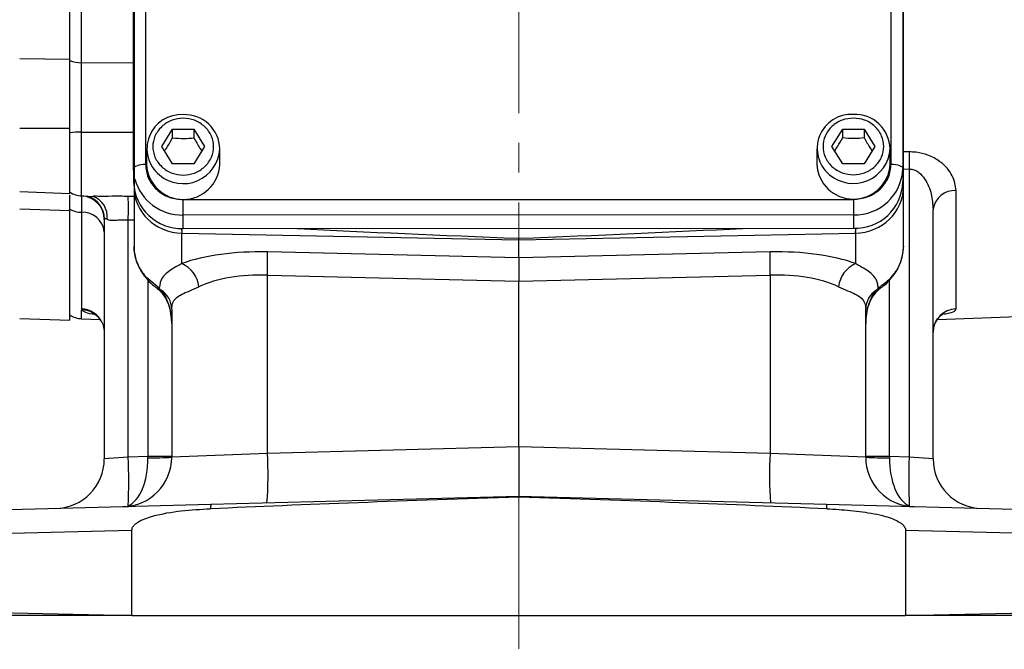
# Model space of a CAD drawing. Header units: inches. Extents: x 0.6 to 16.3, y 0.2 to 11.5.
# Tile 3 of 12: x 2.5 to 5.8, y 4.4 to 6.5. Entities that reach past the tile are written whole.
import ezdxf

# ---------------------------------------------------------------- set-up
doc = ezdxf.new("R2010")
doc.units = ezdxf.units.IN
doc.header["$MEASUREMENT"] = 0
doc.linetypes.add('CENTERX2', pattern=[0.8, 0.5, -0.1, 0.1, -0.1])
doc.styles.add('SLDTEXTSTYLE0', font='TXT', dxfattribs={"width": 0.75})
doc.dimstyles.new('SLDDIMSTYLE5', dxfattribs={"dimtxt": 0.137795, "dimasz": 0.14, "dimexe": 0, "dimexo": 0.0625, "dimgap": 0.034449, "dimtad": 0, "dimdec": 1, "dimlfac": 1.5, "dimrnd": 1e-09, "dimzin": 4, "dimdsep": 46, "dimtxsty": 'SLDTEXTSTYLE0', "dimblk1": 'CLOSED', "dimblk2": 'CLOSED', "dimsah": 1, "dimcen": 0.09, "dimadec": 0, "dimazin": 1, "dimtfac": 1, "dimtdec": 1, "dimtofl": 0, "dimtmove": 0, "dimatfit": 3, "dimldrblk": 'CLOSED', "dimfxl": 0, "dimfrac": 2, "dimtolj": 1, "dimtzin": 12, "dimarcsym": 0})

# ---------------------------------------------------------------- blocks, each defined once
blk = doc.blocks.new('_Closed')
at = {"color": 0, "linetype": 'ByBlock', "lineweight": -2}
for p, q in [((-1, 0.166667), (0, 0)), ((-1, 0.166667), (-1, -0.166667)), ((0, 0), (-1, -0.166667)), ((0, 0), (-1, 0))]:
    blk.add_line(p, q, dxfattribs=at)
blk = doc.blocks.new('_D_10')
at = {"color": 7, "linetype": 'Continuous', "lineweight": 0}
for p, q in [((1.861, 4.4918), (1.861, 4.0737)), ((6.5277, 4.4918), (6.5277, 4.0737)), ((5.5162, 4.3116), (5.4743, 4.3116)), ((5.4743, 4.3116), (5.4743, 4.0928)), ((5.8217, 4.3116), (5.8637, 4.3116)), ((5.8637, 4.3116), (5.8637, 4.0928)), ((1.861, 4.1131), (5.3534, 4.1131)), ((6.5277, 4.1131), (5.9845, 4.1131)), ((5.4743, 4.0928), (5.5162, 4.0928)), ((5.8637, 4.0928), (5.8217, 4.0928))]:
    blk.add_line(p, q, dxfattribs=at)
at = {"color": 7, "linetype": 'Continuous', "lineweight": 18, "xscale": 0.14, "yscale": 0.14, "rotation": 180.0000000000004}
blk.add_blockref('_Closed', (1.861, 4.1131, -0.0033), dxfattribs=at)
at = {"color": 7, "linetype": 'Continuous', "lineweight": 18, "xscale": 0.14, "yscale": 0.14}
blk.add_blockref('_Closed', (6.5277, 4.1131, -0.0033), dxfattribs=at)
at = {"color": 7, "linetype": 'Continuous', "lineweight": 18, "char_height": 0.1378, "attachment_point": 1, "style": 'SLDTEXTSTYLE0'}
for s, insert in [('178', (5.5162, 4.2704)), ('7.0', (5.5417, 4.0643))]:
    blk.add_mtext(s, dxfattribs=dict(at, insert=insert))

msp = doc.modelspace()

# ---------------------------------------------------------------- linework, layer by layer
at = {"color": 7, "linetype": 'CENTERX2', "lineweight": 18}
for p, q in [((4.1943, 3.7952), (4.1943, 10.7076)), ((4.1943, 4.9053), (4.1943, 3.7952))]:
    msp.add_line(p, q, dxfattribs=at)
at = {"color": 7, "linetype": 'Continuous', "lineweight": 25}
for p, q in [((2.6847, 6.3767), (2.6847, 8.6657)), ((2.7249, 6.3646), (2.7249, 8.6484)), ((2.9393, 6.9564), (2.9397, 6.0228)), ((5.4463, 6.0237), (5.446, 6.9572)), ((2.8997, 6.0085), (2.8993, 6.942)), ((5.486, 6.9429), (5.4863, 6.0093)), ((2.8993, 6.8966), (2.8997, 5.9631)), ((2.901, 6.8905), (2.901, 5.9462)), ((5.4877, 5.9462), (5.4877, 6.8905)), ((2.5166, 6.3784), (2.6847, 6.3767)), ((2.6847, 6.3717), (2.6847, 6.3767)), ((2.5166, 6.1451), (2.6847, 6.1451)), ((2.6847, 5.9255), (2.6847, 6.1451)), ((2.9943, 6.0826), (3.0303, 6.1408)), ((3.0303, 6.1408), (3.1023, 6.1408)), ((3.0303, 6.1121), (3.0303, 6.1408)), ((3.1023, 6.1408), (3.1383, 6.0826)), ((3.1023, 6.1408), (3.1023, 6.1121)), ((5.2477, 6.0833), (5.2837, 6.1416)), ((5.2837, 6.1416), (5.3557, 6.1416)), ((5.2837, 6.1129), (5.2837, 6.1416)), ((5.3557, 6.1416), (5.3917, 6.0833)), ((5.3557, 6.1416), (5.3557, 6.1129)), ((2.943, 6.0749), (2.943, 6.0228)), ((3.0303, 6.0244), (2.9943, 6.0826)), ((3.1383, 6.0826), (3.1023, 6.0244)), ((3.1897, 6.0228), (3.1897, 6.0749)), ((5.1963, 6.0757), (5.1963, 6.0236)), ((5.2837, 6.0251), (5.2477, 6.0833)), ((5.3917, 6.0833), (5.3557, 6.0251)), ((5.443, 6.0236), (5.443, 6.0757)), ((5.3557, 6.0251), (5.2837, 6.0251)), ((2.8997, 6.0085), (2.8997, 5.9631)), ((3.1023, 6.0244), (3.0303, 6.0244)), ((5.4863, 6.0093), (5.4863, 5.9639)), ((5.5073, 6.0076), (5.5073, 5.0398)), ((2.5166, 5.9314), (2.6847, 5.9255)), ((2.901, 5.9435), (2.901, 5.842)), ((5.4877, 5.842), (5.4877, 5.9462)), ((5.6649, 5.5377), (5.6649, 5.9348)), ((2.7249, 5.9172), (2.7696, 5.9156)), ((2.7696, 5.9161), (2.7651, 5.9164)), ((3.0664, 5.9046), (5.3197, 5.9054)), ((2.5166, 5.8738), (2.6847, 5.8679)), ((2.6847, 5.8679), (2.6847, 5.8724)), ((2.6847, 5.4993), (2.6847, 5.8679)), ((2.7243, 5.8621), (2.7243, 5.5376)), ((5.5877, 5.0335), (5.5877, 5.872)), ((2.801, 5.8381), (2.8014, 5.8402)), ((2.801, 5.8381), (2.801, 5.0335)), ((2.8814, 5.0398), (2.8814, 5.8369)), ((2.901, 5.842), (2.901, 5.7485)), ((5.3197, 5.8537), (3.0664, 5.8529)), ((3.0664, 5.8075), (3.0664, 5.8529)), ((5.3197, 5.8537), (5.3197, 5.8083)), ((5.4877, 5.7485), (5.4877, 5.842)), ((3.0664, 5.8075), (5.3197, 5.8083)), ((3.0619, 5.7918), (4.1943, 5.769)), ((3.0619, 5.6898), (3.0619, 5.7918)), ((4.1943, 5.769), (5.3268, 5.7918)), ((4.1943, 5.769), (4.1943, 5.7748)), ((4.1943, 5.7085), (4.1943, 5.769)), ((5.3268, 5.7918), (5.3268, 5.6898)), ((4.1943, 5.7085), (3.3494, 5.7288)), ((5.0393, 5.7288), (4.1943, 5.7085)), ((4.1943, 5.7085), (4.1943, 5.6307)), ((2.9855, 5.607), (2.9443, 5.6414)), ((3.3494, 5.651), (4.1943, 5.6307)), ((3.3494, 5.0521), (3.3494, 5.651)), ((4.1943, 5.6307), (5.0393, 5.651)), ((4.1943, 5.0742), (4.1943, 5.6307)), ((5.0393, 5.651), (5.0393, 5.0521)), ((2.9917, 5.6006), (2.9855, 5.607)), ((5.4032, 5.607), (5.397, 5.6006)), ((2.7243, 5.5376), (2.7249, 5.5344)), ((3.0277, 5.5366), (3.0277, 5.0394)), ((5.361, 5.0394), (5.361, 5.5366)), ((5.6019, 5.5023), (6.5601, 5.5358)), ((2.5166, 5.5052), (2.6847, 5.4993)), ((2.7249, 5.5045), (2.7867, 5.5023)), ((4.1943, 5.0742), (3.3494, 5.0521)), ((4.1943, 5.0742), (4.1943, 4.9076)), ((5.0393, 5.0521), (4.1943, 5.0742)), ((2.8814, 5.0398), (2.801, 5.0335)), ((2.9473, 5.0415), (2.8814, 5.0398)), ((3.0277, 5.0415), (2.9473, 5.0415)), ((3.3494, 5.0521), (3.0277, 5.0394)), ((5.361, 5.0394), (5.0393, 5.0521)), ((5.4414, 5.0415), (5.361, 5.0415)), ((5.5073, 5.0398), (5.4414, 5.0415)), ((5.5877, 5.0335), (5.5073, 5.0398)), ((4.1943, 4.9076), (3.1594, 4.8805)), ((4.1943, 4.9053), (4.1943, 4.9076)), ((5.2292, 4.8805), (4.1943, 4.9076)), ((3.1594, 4.8805), (1.9389, 4.8486)), ((6.4498, 4.8486), (5.2292, 4.8805)), ((1.861, 4.7686), (2.8936, 4.794)), ((2.8936, 4.5068), (2.8936, 4.794)), ((5.4951, 4.794), (5.4951, 4.5068)), ((5.4951, 4.794), (6.5277, 4.7686)), ((2.8495, 4.5068), (1.861, 4.5311)), ((2.8936, 4.5068), (2.8495, 4.5068)), ((2.8936, 4.5068), (5.4951, 4.5068)), ((5.5391, 4.5068), (5.4951, 4.5068)), ((6.5277, 4.5311), (5.5391, 4.5068))]:
    msp.add_line(p, q, dxfattribs=at)
at = {"color": 8, "linetype": 'Continuous', "lineweight": 25}
for p, q in [((2.8995, 6.3628), (2.7249, 6.3646)), ((2.7249, 6.1312), (2.8996, 6.1311)), ((2.7249, 5.9172), (2.7249, 6.1312)), ((5.5073, 6.065), (5.4877, 6.0647)), ((5.4877, 6.0073), (5.5073, 6.0076)), ((2.901, 5.9147), (2.8814, 5.9153)), ((2.8814, 5.8369), (2.901, 5.8363)), ((2.9473, 5.6345), (2.9473, 5.0415)), ((5.4414, 5.0415), (5.4414, 5.6348)), ((2.7249, 5.5045), (2.7249, 5.5344))]:
    msp.add_line(p, q, dxfattribs=at)
at = {"color": 7, "linetype": 'Continuous', "lineweight": 25, "flags": 128}
for points in [[(2.9397, 6.0228), (2.9319, 6.0225), (2.9244, 6.0217), (2.9175, 6.0204), (2.9114, 6.0186), (2.9064, 6.0164), (2.9027, 6.0139), (2.9004, 6.0112), (2.8997, 6.0085)], [(2.9039, 5.9736), (2.9029, 5.9781), (2.8997, 6.0085)], [(5.4463, 6.0237), (5.4541, 6.0234), (5.4617, 6.0226), (5.4686, 6.0213), (5.4746, 6.0195), (5.4796, 6.0173), (5.4833, 6.0148), (5.4856, 6.0121), (5.4863, 6.0093)], [(3.0664, 5.8529), (3.0664, 5.8564), (3.0664, 5.8612), (3.0664, 5.8672), (3.0664, 5.874), (3.0664, 5.8814), (3.0664, 5.8892), (3.0664, 5.897), (3.0664, 5.9046)], [(5.3197, 5.9054), (5.3197, 5.8978), (5.3197, 5.89), (5.3197, 5.8822), (5.3197, 5.8748), (5.3197, 5.8679), (5.3197, 5.862), (5.3197, 5.8572), (5.3197, 5.8537)]]:
    msp.add_lwpolyline(points, dxfattribs=at)
at = {"color": 8, "linetype": 'Continuous', "lineweight": 25, "flags": 128}
for points in [[(2.9443, 5.6414), (2.9429, 5.6398), (2.9428, 5.6395)], [(5.4443, 5.6414), (5.4458, 5.6398), (5.4459, 5.6395)], [(2.9855, 5.607), (2.981, 5.6064), (2.9776, 5.6075)], [(5.4032, 5.607), (5.4077, 5.6064), (5.4111, 5.6075)]]:
    msp.add_lwpolyline(points, dxfattribs=at)
at = {"color": 7, "linetype": 'Continuous', "lineweight": 25}
for centre, radius, start, end in [((2.7265, 6.4908), 0.1262, 250.6431, 269.2618), ((5.3124, 6.0765), 0.1145, 86.3771, 230.5185), ((5.3246, 6.0725), 0.1185, 1.5683, 92.3664), ((3.0591, 6.0758), 0.1145, 86.3771, 230.5185), ((3.0712, 6.0717), 0.1185, 1.5683, 92.3664), ((2.726, 5.6066), 0.5246, 90.1194, 94.5154), ((7.2041, 6.0363), 1.6971, 179.0308, 180.9692), ((3.0663, 6.0289), 0.1235, 182.8039, 357.1961), ((5.3197, 6.0297), 0.1235, 182.8039, 357.1961), ((5.325, 6.015), 0.1614, 268.1193, 357.988), ((3.061, 5.9689), 0.1614, 182.0579, 271.9188), ((5.325, 5.9696), 0.1614, 268.1193, 357.988), ((2.7277, 5.9971), 0.08, 237.4864, 268), ((5.6594, 5.8627), 0.0723, 85.6248, 172.5959), ((2.7216, 5.8376), 0.0794, 0.3877, 88.0386), ((2.0346, 5.8761), 0.8477, 357.3474, 2.6526), ((2.7271, 5.9547), 0.0926, 242.7441, 268.3003), ((2.7282, 5.789), 0.0732, 5.8624, 92.9877), ((2.1961, 5.6899), 1.154, 358.0694, 1.9306), ((6.1926, 5.6899), 1.154, 178.0694, 181.9306), ((3.0203, 5.5989), 0.1, 7.5632, 65.4088), ((5.3684, 5.5989), 0.1, 114.5912, 172.4368), ((2.9512, 5.5357), 0.0765, 0.6541, 57.999), ((5.4375, 5.5357), 0.0765, 122.001, 179.3459), ((5.667, 5.4584), 0.0793, 91.5042, 179.5403), ((2.7277, 5.5845), 0.08, 237.4864, 268), ((2.6343, 5.0335), 0.1667, 271.5, 0), ((2.861, 5.0394), 0.1667, 271.5, 0), ((1.1492, 4.9629), 1.734, 357.1282, 2.5429), ((2.9669, 5.8241), 0.787, 268.5721, 274.4279), ((2.1537, 4.9792), 1.1979, 355.5123, 3.4878), ((6.235, 4.9792), 1.1979, 176.5122, 184.4877), ((5.5277, 5.0394), 0.1667, 180, 268.5), ((5.4218, 5.8241), 0.787, 265.5721, 271.4279), ((7.2395, 4.9629), 1.734, 177.4571, 182.8718), ((5.7543, 5.0335), 0.1667, 180, 268.5), ((2.8872, 4.9163), 0.0408, 261.1732, 281.8268), ((3.2254, 4.8695), 0.0669, 170.4914, 183.0705), ((5.1633, 4.8695), 0.0669, 356.9295, 9.5086), ((5.5015, 4.9163), 0.0408, 258.1732, 278.8268)]:
    msp.add_arc(centre, radius, start, end, dxfattribs=at)
at = {"color": 8, "linetype": 'Continuous', "lineweight": 25}
for centre, radius, start, end in [((3.0661, 6.0821), 0.1238, 229.8936, 356.6975), ((5.3194, 6.0828), 0.1238, 229.8936, 356.6975), ((3.0618, 6.0165), 0.1636, 195.1796, 271.5959), ((5.4757, 5.946), 0.012, 1.3192, 31.8079), ((2.7208, 5.8393), 0.0806, 0.6871, 73.4791), ((2.739, 5.8475), 0.072, 353.1424, 70.7941), ((3.3252, 5.8135), 0.2643, 181.2893, 184.7221), ((5.0444, 5.8146), 0.2834, 355.3782, 358.7563), ((2.9896, 5.6093), 0.00892, 230.4581, 283.8638), ((5.3991, 5.6093), 0.00892, 256.1345, 309.558), ((2.7214, 5.4577), 0.08, 26.1581, 87.8766), ((2.7241, 5.4567), 0.0777, 32.7014, 89.4541)]:
    msp.add_arc(centre, radius, start, end, dxfattribs=at)
at = {"color": 7, "linetype": 'Continuous', "lineweight": 25}
for centre, major_axis, ratio, start_param, end_param in [((3.0677, 5.9473), (0.1665, 0.0084), 0.933273, 3.094443, 4.630333), ((5.321, 5.9473), (0.1665, -0.0084), 0.933273, 4.794445, 6.330335), ((4.5776, 5.836), (2.2923, -0.0747), 0.032567, 4.199576, 4.545488), ((3.8111, 5.836), (2.2923, 0.0747), 0.032567, 4.87929, 5.230248), ((3.3639, 5.5684), (0.4166, -0.0183), 0.383235, 1.622509, 2.398549), ((5.0248, 5.5684), (0.4166, 0.0183), 0.383235, 0.743044, 1.519084), ((3.361, 5.4906), (0.3332, -0.0202), 0.478472, 1.634733, 2.410774), ((5.0277, 5.4906), (0.3332, 0.0202), 0.478472, 0.730819, 1.506859), ((2.9443, 5.4885), (0, 0.1363), 0.611254, 4.712389, 5.678453), ((5.4443, 5.4885), (0, 0.1363), 0.611254, 0.604732, 1.570796), ((2.861, 5.0394), (-0.0044, 0.1666), 0.517444, 3.324308, 4.686209), ((2.9443, 5.0416), (-0.0022, 0.1667), 0.017441, 4.686437, 4.711704), ((5.5277, 5.0394), (0.0044, 0.1666), 0.517444, 1.596976, 2.958877), ((5.4443, 5.0416), (0.0022, 0.1667), 0.017441, 1.571481, 1.596748), ((4.921, 4.8466), (-3.0561, -0.08), 0.026168, 4.951764, 5.326342), ((3.4677, 4.8466), (-3.0561, 0.08), 0.026168, 4.098436, 4.473014)]:
    msp.add_ellipse(centre, major_axis=major_axis, ratio=ratio, start_param=start_param, end_param=end_param, dxfattribs=at)
for points, knots in [([(2.6847, 6.1451), (2.6847, 6.1667), (2.6847, 6.2068), (2.6847, 6.2654), (2.6847, 6.3225), (2.6847, 6.3577), (2.6847, 6.3767)], [0, 0, 0, 0, 0.266854, 0.494133, 0.728007, 1, 1, 1, 1]), ([(2.6847, 6.138), (2.6847, 6.1543), (2.6847, 6.1903), (2.6847, 6.2454), (2.6847, 6.3016), (2.6847, 6.3433), (2.6847, 6.3657), (2.6847, 6.3717)], [0, 0, 0, 0, 0.198844, 0.438748, 0.671882, 0.911777, 1, 1, 1, 1]), ([(2.7249, 6.1312), (2.7248, 6.1513), (2.7247, 6.1922), (2.7247, 6.2529), (2.7247, 6.3119), (2.7248, 6.3469), (2.7249, 6.3646)], [0, 0, 0, 0, 0.245724, 0.500002, 0.745724, 1, 1, 1, 1]), ([(3.0663, 6.1778), (3.0792, 6.1765), (3.0989, 6.1746), (3.1227, 6.1627), (3.139, 6.1504), (3.1522, 6.1351), (3.1646, 6.113), (3.1708, 6.0826), (3.1646, 6.0522), (3.1522, 6.03), (3.139, 6.0148), (3.1227, 6.0024), (3.0989, 5.9909), (3.0663, 5.985), (3.0338, 5.9909), (3.01, 6.0024), (2.9937, 6.0148), (2.9805, 6.03), (2.9681, 6.0522), (2.9619, 6.0826), (2.9681, 6.113), (2.9805, 6.1351), (2.9937, 6.1504), (3.01, 6.1627), (3.0338, 6.1746), (3.0535, 6.1765), (3.0663, 6.1778)], [0, 0, 0, 0, 0.059864, 0.09209, 0.125, 0.15791, 0.190136, 0.25, 0.309864, 0.34209, 0.375, 0.40791, 0.440136, 0.5, 0.559864, 0.59209, 0.625, 0.65791, 0.690136, 0.75, 0.809864, 0.84209, 0.875, 0.90791, 0.940136, 1, 1, 1, 1]), ([(5.3197, 6.1786), (5.3325, 6.1773), (5.3522, 6.1753), (5.376, 6.1635), (5.3923, 6.1512), (5.4056, 6.1359), (5.4179, 6.1137), (5.4241, 6.0833), (5.4179, 6.0529), (5.4056, 6.0308), (5.3923, 6.0155), (5.376, 6.0032), (5.3522, 5.9917), (5.3197, 5.9858), (5.2871, 5.9917), (5.2634, 6.0032), (5.247, 6.0155), (5.2338, 6.0308), (5.2215, 6.0529), (5.2152, 6.0833), (5.2215, 6.1137), (5.2338, 6.1359), (5.247, 6.1512), (5.2634, 6.1635), (5.2871, 6.1753), (5.3068, 6.1773), (5.3197, 6.1786)], [0, 0, 0, 0, 0.059864, 0.09209, 0.125, 0.15791, 0.190136, 0.25, 0.309864, 0.34209, 0.375, 0.40791, 0.440136, 0.5, 0.559864, 0.59209, 0.625, 0.65791, 0.690136, 0.75, 0.809864, 0.84209, 0.875, 0.90791, 0.940136, 1, 1, 1, 1]), ([(3.0035, 6.0678), (3.0069, 6.0727), (3.0158, 6.0859), (3.0248, 6.1021), (3.0303, 6.1121)], [0, 0, 0, 0, 0.376375, 1, 1, 1, 1]), ([(3.0303, 6.1121), (3.0432, 6.1111), (3.0673, 6.1091), (3.0912, 6.1112), (3.1023, 6.1121)], [0, 0, 0, 0, 0.534747, 1, 1, 1, 1]), ([(3.1023, 6.1121), (3.1088, 6.1005), (3.1177, 6.0844), (3.1266, 6.0714), (3.1291, 6.0677)], [0, 0, 0, 0, 0.718831, 1, 1, 1, 1]), ([(5.2568, 6.0685), (5.2602, 6.0735), (5.2692, 6.0867), (5.2781, 6.1028), (5.2837, 6.1129)], [0, 0, 0, 0, 0.376375, 1, 1, 1, 1]), ([(5.2837, 6.1129), (5.2965, 6.1118), (5.3206, 6.1099), (5.3445, 6.1119), (5.3557, 6.1129)], [0, 0, 0, 0, 0.534747, 1, 1, 1, 1]), ([(5.3557, 6.1129), (5.3621, 6.1013), (5.3711, 6.0852), (5.38, 6.0721), (5.3825, 6.0685)], [0, 0, 0, 0, 0.718831, 1, 1, 1, 1]), ([(5.6649, 5.9348), (5.6625, 5.9515), (5.6589, 5.9768), (5.6366, 6.009), (5.6203, 6.0248), (5.5991, 6.0406), (5.5737, 6.0546), (5.537, 6.0642), (5.515, 6.0648), (5.5073, 6.065)], [0, 0, 0, 0, 0.281, 0.426315, 0.571417, 0.588222, 0.767187, 0.91801, 1, 1, 1, 1]), ([(2.9397, 6.0228), (2.9414, 6.0079), (2.944, 5.985), (2.9598, 5.9575), (2.9761, 5.9386), (2.9964, 5.9233), (3.0259, 5.9086), (3.0505, 5.9062), (3.0664, 5.9046)], [0, 0, 0, 0, 0.239457, 0.368361, 0.5, 0.631639, 0.760543, 1, 1, 1, 1]), ([(5.3197, 5.9054), (5.3357, 5.9069), (5.3602, 5.9094), (5.3897, 5.9241), (5.4099, 5.9394), (5.4263, 5.9584), (5.4421, 5.9859), (5.4447, 6.0088), (5.4463, 6.0237)], [0, 0, 0, 0, 0.239457, 0.368361, 0.5, 0.631639, 0.760543, 1, 1, 1, 1]), ([(5.5073, 6.0076), (5.5112, 6.0073), (5.5213, 6.0068), (5.5319, 6.0015), (5.5463, 5.9914), (5.5663, 5.9674), (5.5839, 5.9242), (5.5864, 5.8893), (5.5877, 5.872)], [0, 0, 0, 0, 0.0619489, 0.1567452, 0.1850957, 0.353468, 0.6816508, 1, 1, 1, 1]), ([(2.6847, 5.8679), (2.6847, 5.8792), (2.6847, 5.9001), (2.6847, 5.9159), (2.6847, 5.9193), (2.6847, 5.9197)], [0, 0, 0, 0, 0.503733, 0.932761, 1, 1, 1, 1]), ([(2.7243, 5.9169), (2.7243, 5.912), (2.7243, 5.9014), (2.7243, 5.8759), (2.7243, 5.8621)], [0, 0, 0, 0, 0.460068, 1, 1, 1, 1]), ([(2.8014, 5.8402), (2.8017, 5.8407), (2.8028, 5.8421), (2.8062, 5.8412), (2.8097, 5.8393), (2.8104, 5.8389)], [0, 0, 0, 0, 0.255128, 0.836374, 1, 1, 1, 1]), ([(2.8104, 5.8389), (2.8111, 5.8386), (2.8159, 5.8361), (2.823, 5.8355), (2.8371, 5.8357), (2.8536, 5.8373), (2.8722, 5.837), (2.8814, 5.8369)], [0, 0, 0, 0, 0.047304, 0.355365, 0.366674, 0.683379, 1, 1, 1, 1]), ([(2.9443, 5.6414), (2.9357, 5.6522), (2.9164, 5.6766), (2.9029, 5.7144), (2.9015, 5.7396), (2.901, 5.7485)], [0, 0, 0, 0, 0.342388, 0.768147, 1, 1, 1, 1]), ([(2.9016, 5.7469), (2.9015, 5.7441), (2.9007, 5.7311), (2.9056, 5.7078), (2.9162, 5.6786), (2.9292, 5.6557), (2.9398, 5.6439), (2.9433, 5.6399)], [0, 0, 0, 0, 0.070575, 0.336929, 0.599949, 0.866203, 1, 1, 1, 1]), ([(5.4453, 5.64), (5.4499, 5.6452), (5.462, 5.6591), (5.4754, 5.6846), (5.4848, 5.7154), (5.4887, 5.7368), (5.4876, 5.7478), (5.4876, 5.7481)], [0, 0, 0, 0, 0.172559, 0.460812, 0.716724, 0.991266, 1, 1, 1, 1]), ([(3.0619, 5.6898), (3.0528, 5.6847), (3.0335, 5.6739), (3.012, 5.6596), (2.9912, 5.6397), (2.9877, 5.6198), (2.9855, 5.607)], [0, 0, 0, 0, 0.185606, 0.39549, 0.608382, 1, 1, 1, 1]), ([(5.4032, 5.607), (5.4027, 5.6126), (5.4015, 5.626), (5.3928, 5.6437), (5.3766, 5.6598), (5.3547, 5.6741), (5.3362, 5.6846), (5.3268, 5.6898)], [0, 0, 0, 0, 0.161868, 0.389172, 0.619826, 0.808634, 1, 1, 1, 1]), ([(2.9431, 5.6399), (2.9445, 5.6381), (2.952, 5.6282), (2.9641, 5.6176), (2.975, 5.6097), (2.9777, 5.6076)], [0, 0, 0, 0, 0.142341, 0.780622, 1, 1, 1, 1]), ([(5.4443, 5.6414), (5.4436, 5.6406), (5.4316, 5.6275), (5.4169, 5.6169), (5.4032, 5.607)], [0, 0, 0, 0, 0.062586, 1, 1, 1, 1]), ([(5.411, 5.6076), (5.4137, 5.6096), (5.4252, 5.618), (5.4375, 5.6287), (5.4449, 5.6387), (5.4457, 5.6398)], [0, 0, 0, 0, 0.215603, 0.913994, 1, 1, 1, 1]), ([(2.9775, 5.6071), (2.9785, 5.6065), (2.9819, 5.6046), (2.9845, 5.6019), (2.9864, 5.6)], [0, 0, 0, 0, 0.289971, 1, 1, 1, 1]), ([(2.9839, 5.6024), (2.9862, 5.6002), (2.9952, 5.5916), (3.0082, 5.5727), (3.0202, 5.5443), (3.0267, 5.5154), (3.0274, 5.4963), (3.0277, 5.4885)], [0, 0, 0, 0, 0.072709, 0.29253, 0.54081, 0.810071, 1, 1, 1, 1]), ([(3.0277, 5.5366), (3.0283, 5.5436), (3.0296, 5.5578), (3.0407, 5.5736), (3.0597, 5.5864), (3.0861, 5.5976), (3.1086, 5.6074), (3.1194, 5.6121)], [0, 0, 0, 0, 0.193788, 0.392776, 0.597116, 0.80657, 1, 1, 1, 1]), ([(5.2693, 5.6121), (5.28, 5.6074), (5.3017, 5.598), (5.3281, 5.5868), (5.3482, 5.5737), (5.3593, 5.5575), (5.3605, 5.543), (5.361, 5.5366)], [0, 0, 0, 0, 0.191641, 0.387772, 0.602568, 0.823877, 1, 1, 1, 1]), ([(5.361, 5.4885), (5.3611, 5.4936), (5.3615, 5.5102), (5.3663, 5.537), (5.3772, 5.5663), (5.3904, 5.5881), (5.4009, 5.5985), (5.4048, 5.6024)], [0, 0, 0, 0, 0.124141, 0.39864, 0.651811, 0.872546, 1, 1, 1, 1]), ([(5.4022, 5.6), (5.4044, 5.6022), (5.407, 5.6049), (5.4104, 5.6068), (5.4111, 5.6072)], [0, 0, 0, 0, 0.802337, 1, 1, 1, 1]), ([(2.7636, 5.5222), (2.7635, 5.5222), (2.7629, 5.5224), (2.7671, 5.5207), (2.7754, 5.5151), (2.7842, 5.5072), (2.7882, 5.5001), (2.7895, 5.4977)], [0, 0, 0, 0, 0.081784, 0.32267, 0.577686, 0.862253, 1, 1, 1, 1]), ([(2.7892, 5.4984), (2.7901, 5.4973), (2.7947, 5.4912), (2.7994, 5.4785), (2.8001, 5.4671), (2.8003, 5.4624)], [0, 0, 0, 0, 0.118916, 0.636891, 1, 1, 1, 1]), ([(5.5881, 5.4603), (5.588, 5.4616), (5.5873, 5.4701), (5.5915, 5.4846), (5.5998, 5.501), (5.6099, 5.5124), (5.6189, 5.5191), (5.6246, 5.522), (5.6251, 5.5222), (5.6253, 5.5223)], [0, 0, 0, 0, 0.04007, 0.251763, 0.43678, 0.601846, 0.748262, 0.877186, 1, 1, 1, 1]), ([(5.5877, 5.0335), (5.5878, 5.029), (5.5879, 5.0246), (5.5878, 5.0268), (5.5878, 5.0268)], [0, 0, 0, 0, 0.999985, 1, 1, 1, 1]), ([(2.8936, 4.794), (2.894, 4.7966), (2.8947, 4.8023), (2.9016, 4.8119), (2.923, 4.8284), (2.9775, 4.8466), (3.0599, 4.8609), (3.1257, 4.8642), (3.1586, 4.8659)], [0, 0, 0, 0, 0.027056, 0.060277, 0.120397, 0.308773, 0.65377, 1, 1, 1, 1]), ([(5.2301, 4.8659), (5.2568, 4.8644), (5.3102, 4.8616), (5.376, 4.8526), (5.4234, 4.8419), (5.4532, 4.8322), (5.4735, 4.8225), (5.487, 4.8118), (5.4931, 4.8038), (5.495, 4.7973), (5.4951, 4.7945), (5.4951, 4.794)], [0, 0, 0, 0, 0.280993, 0.561694, 0.696633, 0.791001, 0.890791, 0.930743, 0.971061, 0.994448, 1, 1, 1, 1]), ([(2.8495, 4.5068), (2.7984, 4.5068), (2.6998, 4.5068), (2.5616, 4.5068), (2.4345, 4.5068), (2.317, 4.5068), (2.2106, 4.5068), (2.1165, 4.5068), (2.0356, 4.5068), (1.9695, 4.5068), (1.9185, 4.5068), (1.8859, 4.5068), (1.8679, 4.5068), (1.8658, 4.5068), (1.8648, 4.5068)], [0, 0, 0, 0, 0.092009, 0.1773373, 0.2629381, 0.3482681, 0.433634, 0.5192704, 0.6046383, 0.6904111, 0.7764556, 0.8622299, 0.9311149, 1, 1, 1, 1]), ([(6.5239, 4.5068), (6.5221, 4.5068), (6.5185, 4.5068), (6.4904, 4.5068), (6.4478, 4.5068), (6.3891, 4.5068), (6.3148, 4.5068), (6.2265, 4.5068), (6.1252, 4.5068), (6.0119, 4.5068), (5.8885, 4.5068), (5.7664, 4.5068), (5.6495, 4.5068), (5.5759, 4.5068), (5.5391, 4.5068)], [0, 0, 0, 0, 0.092005, 0.178274, 0.264818, 0.351087, 0.437327, 0.523844, 0.610082, 0.695958, 0.78211, 0.867984, 0.933992, 1, 1, 1, 1])]:
    msp.add_open_spline(points, degree=3, knots=knots, dxfattribs=at)
at = {"color": 8, "linetype": 'Continuous', "lineweight": 25}
for points, knots in [([(2.8814, 5.9153), (2.8636, 5.9157), (2.829, 5.9164), (2.7898, 5.9147), (2.7734, 5.9158), (2.7696, 5.9161)], [0, 0, 0, 0, 0.4499236, 0.8732535, 1, 1, 1, 1]), ([(5.4877, 5.7485), (5.486, 5.7316), (5.4825, 5.6978), (5.4624, 5.6623), (5.4476, 5.6451), (5.4443, 5.6414)], [0, 0, 0, 0, 0.440119, 0.877499, 1, 1, 1, 1]), ([(2.7249, 5.5344), (2.7272, 5.5324), (2.7332, 5.5273), (2.7473, 5.5225), (2.7622, 5.5204), (2.7631, 5.5203)], [0, 0, 0, 0, 0.382005, 0.962761, 1, 1, 1, 1]), ([(5.625, 5.5206), (5.6312, 5.5217), (5.6498, 5.5248), (5.6624, 5.5309), (5.6642, 5.5359), (5.6649, 5.5377)], [0, 0, 0, 0, 0.2442971, 0.7257429, 1, 1, 1, 1])]:
    msp.add_open_spline(points, degree=3, knots=knots, dxfattribs=at)

# ---------------------------------------------------------------- dimensions: what is measured, and where the dimension line sits
at = {"color": 7, "linetype": 'Continuous', "lineweight": 18}
dim = msp.add_linear_dim(base=(6.5277, 4.1131), p1=(1.861, 4.5311), p2=(6.5277, 4.5311), dimstyle='SLDDIMSTYLE5', dxfattribs=at)
dim.commit()
dim.dimension.update_dxf_attribs({"geometry": '_D_10', "text_midpoint": (5.669, 4.1131), "dimtype": 160})

doc.saveas('drawing.dxf')
